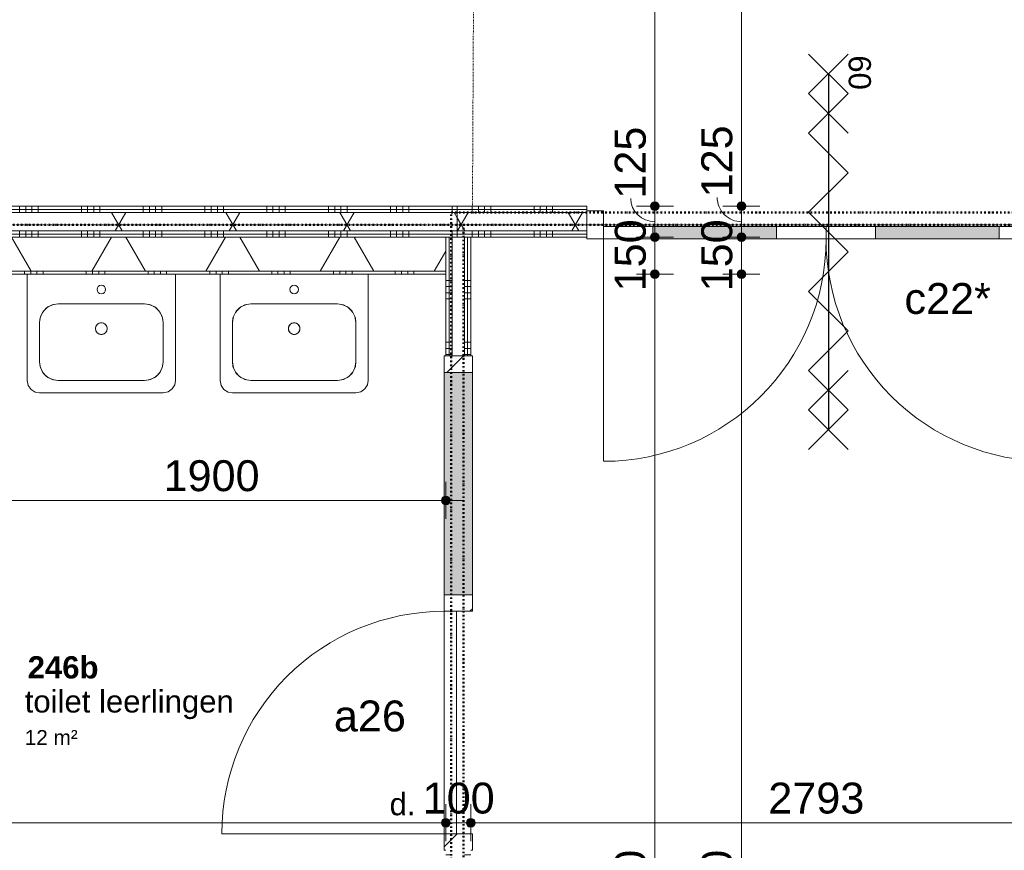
# Model space of a CAD drawing. Header units: millimetres. Extents: x 23061 to 67652, y 24168 to 59318.
# Tile 19 of 35: x 45797 to 49780, y 29869 to 33230. Entities that reach past the tile are written whole.
import ezdxf

# ---------------------------------------------------------------- set-up
doc = ezdxf.new("R2010")
doc.units = ezdxf.units.MM
for name, pattern in [('Dash', [6.35, 3.175, -3.175]), ('Dash dot', [15.875, 6.35, -4.7625, 0, -4.7625]), ('stramien', [22.225, 12.7, -3.175, 3.175, -3.175])]:
    doc.linetypes.add(name, pattern=pattern)
doc.layers.add('00_Algemeen', color=7, linetype='Continuous', lineweight=9, true_color=0x00a600)
for name, color, linetype, lineweight in [('00_Algemeen-50', 7, 'Continuous', 9), ('22_Metselwerk', 7, 'Continuous', 18), ('30_Kozijnen-ramen-deuren', 7, 'Continuous', 9)]:
    doc.layers.add(name, color=color, linetype=linetype, lineweight=lineweight)
doc.styles.add('Arial_1', font='arial.ttf', dxfattribs={"height": 125})
doc.styles.add('Arial_6', font='arial.ttf', dxfattribs={"height": 90})
doc.styles.add('Arial_7', font='arial.ttf', dxfattribs={"height": 60})
doc.styles.add('Arial_B_1', font='arialbd.ttf', dxfattribs={"height": 90})
doc.dimstyles.new('00_AEE_maatvoering_2_5mm', dxfattribs={"dimscale": 304.8, "dimtxt": 127.532425, "dimasz": 0.459318, "dimexe": 0.246063, "dimexo": 0.0625, "dimgap": 0, "dimtad": 1, "dimdec": 0, "dimzin": 0, "dimdsep": 46, "dimtxsty": 'Arial_1', "dimblk1": 'DOTSMALL', "dimblk2": 'DOTSMALL', "dimsah": 1, "dimcen": 0.09, "dimdle": 0.246063, "dimazin": 0, "dimtfac": 1, "dimtdec": 4, "dimtix": 1, "dimtmove": 0, "dimatfit": 3, "dimfxl": 0.246063, "dimfxlon": 1, "dimtvp": 1, "dimtolj": 1, "dimtzin": 0, "dimarcsym": 2})
doc.dimstyles.new('00_AEE_maatvoering_2_5mm_1', dxfattribs={"dimscale": 304.8, "dimtxt": 127.532425, "dimasz": 0.459318, "dimexe": 0.246063, "dimexo": 0.0625, "dimgap": 0, "dimtad": 1, "dimdec": 0, "dimzin": 0, "dimdsep": 46, "dimtxsty": 'Arial_1', "dimblk1": 'DOTSMALL', "dimblk2": 'DOTSMALL', "dimsah": 1, "dimcen": 0.09, "dimdle": 0.246063, "dimazin": 0, "dimtfac": 1, "dimtdec": 4, "dimtix": 1, "dimtmove": 1, "dimatfit": 3, "dimfxl": 0.246063, "dimfxlon": 1, "dimtvp": 1, "dimtolj": 1, "dimtzin": 0, "dimarcsym": 2})
pattern_1 = [(180, (47621.22, 29850), (4e-13, -250), []), (180, (47621.22, 29875), (4e-13, -250), []), (180, (47621.22, 29900), (4e-13, -250), []), (180, (47621.22, 29925), (4e-13, -250), [])]
pattern_2 = [(270, (48952.47, 32475), (250, 9e-13), []), (270, (48927.47, 32475), (250, 9e-13), []), (270, (48902.47, 32475), (250, 9e-13), []), (270, (48877.47, 32475), (250, 9e-13), [])]
pattern_3 = [(60, (28876.22, 0), (-346.41, 200), []), (120, (28876.22, 0), (-346.41, -200), [])]
pattern_4 = [(315, (-30386, 18695), (106.066, 106.066), [])]
pattern_5 = [(270, (43621.22, 32475), (250, -9e-13), []), (270, (43596.22, 32475), (250, -9e-13), []), (270, (43571.22, 32475), (250, -9e-13), []), (270, (43546.22, 32475), (250, -9e-13), [])]

# ---------------------------------------------------------------- blocks, each defined once
blk = doc.blocks.new('32_AEE_VO_FIX_Binnendeuren - DD_1800x2300_glasdeuren meranti bw-8448101-02 tweede verdieping - A')
at = {"layer": '30_Kozijnen-ramen-deuren', "true_color": 0xc0c0c0}
h = blk.add_hatch(dxfattribs=at)
h.set_pattern_fill('FP_55', color=9, style=0, pattern_type=2)
h.set_pattern_definition([(225, (20182.5, 32412.5), (106.066, -106.066), [])])
h.paths.add_polyline_path([(-967, 69.5), (-967, -44.5), (-900, -44.5), (-900, 69.5)])
h.paths.add_polyline_path([(900, 69.5), (900, -44.5), (967, -44.5), (967, 69.5)])
at = {"layer": '30_Kozijnen-ramen-deuren', "true_color": 0xbfbfbf}
for points in [[(-200, 69.5), (-700, 69.5), (-700, 19.5), (-200, 19.5)], [(700, 69.5), (200, 69.5), (200, 19.5), (700, 19.5)]]:
    blk.add_hatch(color=9, dxfattribs=at).paths.add_polyline_path(points)
at = {"layer": '30_Kozijnen-ramen-deuren'}
for p, q in [((-900, 69.5), (-967, 69.5)), ((-967, 69.5), (-967, 62.5)), ((-700, 69.5), (-900, 69.5)), ((-900, 69.5), (-900, 19.5)), ((-900, -44.5), (-900, 69.5)), ((-200, 69.5), (-700, 69.5)), ((-700, 19.5), (-700, 69.5)), ((0, 69.5), (-200, 69.5)), ((-200, 69.5), (-200, 19.5)), ((0, 69.5), (200, 69.5)), ((0, 19.5), (0, 69.5)), ((0, 19.5), (0, 69.5)), ((200, 69.5), (700, 69.5)), ((200, 69.5), (200, 19.5)), ((700, 69.5), (900, 69.5)), ((700, 19.5), (700, 69.5)), ((900, 69.5), (900, 19.5)), ((900, 69.5), (900, -44.5)), ((967, 69.5), (900, 69.5)), ((967, 62.5), (967, 69.5)), ((-900, 19.5), (-700, 19.5)), ((-700, 19.5), (-200, 19.5)), ((-200, 19.5), (0, 19.5)), ((200, 19.5), (0, 19.5)), ((700, 19.5), (200, 19.5)), ((900, 19.5), (700, 19.5)), ((-967, -44.5), (-900, -44.5)), ((900, -44.5), (967, -44.5))]:
    blk.add_line(p, q, dxfattribs=at)
blk = doc.blocks.new('30_AEE_VO_draairichting - 30_AEE_VO_draairichting-8193140-02 tweede verdieping - A')
at = {"layer": '30_Kozijnen-ramen-deuren'}
blk.add_line((-450, 900), (-450, 0), dxfattribs=at)
blk.add_arc((-450, 0), 900, 360, 90, dxfattribs=at)
blk = doc.blocks.new('30_AEE_VO_draairichting - 30_AEE_VO_draairichting-8193168-02 tweede verdieping - A')
at = {"layer": '30_Kozijnen-ramen-deuren'}
blk.add_line((-450, -900), (-450, 0), dxfattribs=at)
blk.add_arc((-450, 0), 900, 270, 0, dxfattribs=at)
blk = doc.blocks.new('1876_3 _AEE_wasbak groot - 1876_3 _AEE_wasbak groot-5031332-02 tweede verdieping - A')
at = {"layer": '30_Kozijnen-ramen-deuren'}
for p, q in [((-299.9, 0), (-299.9, -430)), ((299.9, -430), (299.9, 0)), ((-175, -120), (175, -120)), ((-250, -355), (-250, -195)), ((250, -195), (250, -355)), ((175, -430), (-175, -430)), ((-250, -479.9), (250, -479.9))]:
    blk.add_line(p, q, dxfattribs=at)
at = {"layer": '30_Kozijnen-ramen-deuren', "flags": 128}
for points in [[(-250, -195), (-245.9, -170.6), (-234.1, -148.8), (-215.8, -132.1), (-193, -122.2), (-175, -120)], [(-175, -120), (-199.4, -124.1), (-221.2, -135.9), (-237.9, -154.2), (-247.8, -177), (-250, -195)], [(175, -120), (199.4, -124.1), (221.2, -135.9), (237.9, -154.2), (247.8, -177), (250, -195)], [(250, -195), (245.9, -170.6), (234.1, -148.8), (215.8, -132.1), (193, -122.2), (175, -120)], [(-175, -430), (-199.4, -425.9), (-221.2, -414.1), (-237.9, -395.8), (-247.8, -373), (-250, -355)], [(-250, -355), (-245.9, -379.4), (-234.1, -401.2), (-215.8, -417.9), (-193, -427.8), (-175, -430)], [(250, -355), (245.9, -379.4), (234.1, -401.2), (215.8, -417.9), (193, -427.8), (175, -430)], [(175, -430), (199.4, -425.9), (221.2, -414.1), (237.9, -395.8), (247.8, -373), (250, -355)], [(-299.9, -430), (-295.8, -449.8), (-284.3, -466.3), (-267.1, -476.9), (-250, -479.9)], [(250, -479.9), (269.8, -475.8), (286.3, -464.3), (296.9, -447.1), (299.9, -430)]]:
    blk.add_lwpolyline(points, dxfattribs=at)
at = {"layer": '30_Kozijnen-ramen-deuren'}
for centre, radius, start, end in [((0, -62), 17.5, 360, 180), ((0, -62), 17.5, 180, 360), ((0, -220), 23.5, 0, 180), ((0, -220), 23.5, 109.3655, 142.3157), ((0, -220), 23.5, 72.833, 107.167), ((0, -220), 23.5, 37.6843, 70.6345), ((0, -220), 23.5, 145.4331, 180), ((0, -220), 23.5, 180, 360), ((0, -220), 23.5, 180, 214.5669), ((0, -220), 23.5, 217.6843, 250.6345), ((0, -220), 23.5, 289.3655, 322.3157), ((0, -220), 23.5, 360, 34.5669), ((0, -220), 23.5, 325.4331, 360), ((0, -220), 23.5, 252.833, 287.167)]:
    blk.add_arc(centre, radius, start, end, dxfattribs=at)
blk = doc.blocks.new('32_AEE_VO_FIX_Binnendeuren - D_1800x2300_Deur_zijlicht rechts 900 meranti-8435094-02 tweede verdieping - A')
at = {"layer": '30_Kozijnen-ramen-deuren', "true_color": 0xc0c0c0}
h = blk.add_hatch(dxfattribs=at)
h.set_pattern_fill('FP_153', color=9, style=0, pattern_type=2)
h.set_pattern_definition(pattern_4)
h.paths.add_polyline_path([(-517, -25), (-517, -57), (-450, -57), (-450, 57), (-517, 57), (-517, 25)])
h.paths.add_polyline_path([(1417, 57), (1417, -57), (1484, -57), (1484, 57)])
h = blk.add_hatch(dxfattribs=at)
h.set_pattern_fill('FP_153', color=9, style=0, pattern_type=2)
h.set_pattern_definition(pattern_4)
h.paths.add_polyline_path([(450, -57), (517, -57), (517, 57), (450, 57)])
at = {"layer": '30_Kozijnen-ramen-deuren', "true_color": 0xc5c7c4}
blk.add_hatch(color=9, dxfattribs=at).paths.add_polyline_path([(517, 7), (517, -57), (1417, -57), (1417, 57), (517, 57)])
at = {"layer": '30_Kozijnen-ramen-deuren'}
for p, q in [((-450, 57), (-517, 57)), ((-517, 57), (-517, 50)), ((450, 57), (-450, 57)), ((-450, 57), (-450, 7)), ((-450, -57), (-450, 57)), ((450, 7), (450, 57)), ((517, 57), (450, 57)), ((450, 57), (450, -57)), ((1417, 57), (517, 57)), ((517, -57), (517, 57)), ((1417, 57), (1417, -57)), ((1484, 57), (1417, 57)), ((1484, 50), (1484, 57)), ((-450, 7), (450, 7)), ((-517, -50), (-517, -57)), ((-517, -57), (-450, -57)), ((450, -57), (517, -57)), ((517, -57), (1417, -57)), ((1417, -57), (1484, -57)), ((1484, -57), (1484, -50))]:
    blk.add_line(p, q, dxfattribs=at)
blk = doc.blocks.new('DIMBLOCK125-02 tweede verdieping - A')
at = {"layer": '00_Algemeen-50', "transparency": 16777216}
h = blk.add_hatch(color=256, dxfattribs=at)
edge = h.paths.add_edge_path()
edge.add_arc((42411.2, 29980.7), 17.5, 0, 360)
h = blk.add_hatch(color=256, dxfattribs=at)
edge = h.paths.add_edge_path()
edge.add_arc((47521.2, 29980.7), 17.5, 0, 360)
for p, q in [((42411.2, 29980.7), (42411.2, 30055.7)), ((47521.2, 29980.7), (47521.2, 30055.7)), ((42411.2, 29980.7), (47521.2, 29980.7)), ((42411.2, 29980.7), (42411.2, 29905.7)), ((47521.2, 29980.7), (47521.2, 29905.7))]:
    blk.add_line(p, q, dxfattribs=at)
for centre in [(42411.2, 29980.7), (47521.2, 29980.7)]:
    blk.add_circle(centre, 17.5, dxfattribs=at)
at = {"layer": '00_Algemeen-50', "color": 0, "transparency": 16777216, "insert": (44773.9, 30142.9), "char_height": 125, "width": 461.471, "attachment_point": 1, "line_spacing_factor": 0.941778, "style": 'Arial_1'}
blk.add_mtext('5110', dxfattribs=at)
blk = doc.blocks.new('_DotSmall')
at = {"color": 0, "linetype": 'ByBlock', "const_width": 0.5}
blk.add_lwpolyline([(-0.0625, 0, 1), (0.0625, 0, 1)], format="xyb", close=True, dxfattribs=at)
blk = doc.blocks.new('DIMBLOCK126-02 tweede verdieping - A')
at = {"layer": '00_Algemeen-50', "transparency": 16777216}
h = blk.add_hatch(color=256, dxfattribs=at)
edge = h.paths.add_edge_path()
edge.add_arc((47521.2, 29980.7), 17.5, 0, 360)
h = blk.add_hatch(color=256, dxfattribs=at)
edge = h.paths.add_edge_path()
edge.add_arc((47621.2, 29980.7), 17.5, 0, 360)
for p, q in [((47521.2, 29980.7), (47521.2, 30055.7)), ((47621.2, 29980.7), (47621.2, 30055.7)), ((47521.2, 29980.7), (47621.2, 29980.7)), ((47521.2, 29980.7), (47521.2, 29905.7)), ((47621.2, 29980.7), (47621.2, 29905.7))]:
    blk.add_line(p, q, dxfattribs=at)
for centre in [(47521.2, 29980.7), (47621.2, 29980.7)]:
    blk.add_circle(centre, 17.5, dxfattribs=at)
at = {"layer": '00_Algemeen-50', "color": 0, "transparency": 16777216, "insert": (47427, 30142.9), "char_height": 125, "width": 346.103, "attachment_point": 1, "line_spacing_factor": 0.941778, "style": 'Arial_1'}
blk.add_mtext('100', dxfattribs=at)
blk = doc.blocks.new('DIMBLOCK127-02 tweede verdieping - A')
at = {"layer": '00_Algemeen-50', "transparency": 16777216}
h = blk.add_hatch(color=256, dxfattribs=at)
edge = h.paths.add_edge_path()
edge.add_arc((47621.2, 29980.7), 17.5, 0, 360)
h = blk.add_hatch(color=256, dxfattribs=at)
edge = h.paths.add_edge_path()
edge.add_arc((50413.7, 29980.7), 17.5, 0, 360)
for p, q in [((47621.2, 29980.7), (47621.2, 30055.7)), ((50413.7, 29980.7), (50413.7, 30055.7)), ((47621.2, 29980.7), (50413.7, 29980.7)), ((47621.2, 29980.7), (47621.2, 29905.7)), ((50413.7, 29980.7), (50413.7, 29905.7))]:
    blk.add_line(p, q, dxfattribs=at)
for centre in [(47621.2, 29980.7), (50413.7, 29980.7)]:
    blk.add_circle(centre, 17.5, dxfattribs=at)
at = {"layer": '00_Algemeen-50', "color": 0, "transparency": 16777216, "insert": (48825.2, 30142.9), "char_height": 125, "width": 461.471, "attachment_point": 1, "line_spacing_factor": 0.941778, "style": 'Arial_1'}
blk.add_mtext('2793', dxfattribs=at)
blk = doc.blocks.new('DIMBLOCK135-02 tweede verdieping - A')
at = {"layer": '00_Algemeen-50', "transparency": 16777216}
h = blk.add_hatch(color=256, dxfattribs=at)
edge = h.paths.add_edge_path()
edge.add_arc((45621.2, 31285), 17.5, 0, 360)
h = blk.add_hatch(color=256, dxfattribs=at)
edge = h.paths.add_edge_path()
edge.add_arc((47521.2, 31285), 17.5, 0, 360)
for p, q in [((45621.2, 31285), (45621.2, 31360)), ((47521.2, 31285), (47521.2, 31360)), ((45621.2, 31285), (47596.2, 31285)), ((45621.2, 31285), (45621.2, 31210)), ((47521.2, 31285), (47521.2, 31210))]:
    blk.add_line(p, q, dxfattribs=at)
for centre in [(45621.2, 31285), (47521.2, 31285)]:
    blk.add_circle(centre, 17.5, dxfattribs=at)
at = {"layer": '00_Algemeen-50', "color": 0, "transparency": 16777216, "insert": (46378.9, 31447.3), "char_height": 125, "width": 461.471, "attachment_point": 1, "line_spacing_factor": 0.941778, "style": 'Arial_1'}
blk.add_mtext('1900', dxfattribs=at)
blk = doc.blocks.new('DIMBLOCK155-02 tweede verdieping - A')
at = {"layer": '00_Algemeen-50', "transparency": 16777216}
h = blk.add_hatch(color=256, dxfattribs=at)
edge = h.paths.add_edge_path()
edge.add_arc((48366.5, 40050), 17.5, 0, 360)
h = blk.add_hatch(color=256, dxfattribs=at)
edge = h.paths.add_edge_path()
edge.add_arc((48366.5, 32475), 17.5, 0, 360)
for p, q in [((48366.5, 40050), (48291.5, 40050)), ((48366.5, 40050), (48366.5, 32475)), ((48366.5, 40050), (48441.5, 40050)), ((48366.5, 32475), (48291.5, 32475)), ((48366.5, 32475), (48441.5, 32475))]:
    blk.add_line(p, q, dxfattribs=at)
for centre in [(48366.5, 40050), (48366.5, 32475)]:
    blk.add_circle(centre, 17.5, dxfattribs=at)
at = {"layer": '00_Algemeen-50', "color": 0, "transparency": 16777216, "insert": (48204.2, 36070.2), "char_height": 125, "width": 461.471, "attachment_point": 1, "rotation": 90, "line_spacing_factor": 0.941778, "style": 'Arial_1'}
blk.add_mtext('7575', dxfattribs=at)
blk = doc.blocks.new('DIMBLOCK156-02 tweede verdieping - A')
at = {"layer": '00_Algemeen-50', "transparency": 16777216}
h = blk.add_hatch(color=256, dxfattribs=at)
edge = h.paths.add_edge_path()
edge.add_arc((48366.5, 32475), 17.5, 0, 360)
h = blk.add_hatch(color=256, dxfattribs=at)
edge = h.paths.add_edge_path()
edge.add_arc((48366.5, 32350), 17.5, 0, 360)
for p, q in [((48366.5, 32475), (48291.5, 32475)), ((48366.5, 32475), (48366.5, 32350)), ((48366.5, 32475), (48441.5, 32475)), ((48366.5, 32350), (48291.5, 32350)), ((48366.5, 32350), (48441.5, 32350))]:
    blk.add_line(p, q, dxfattribs=at)
for centre in [(48366.5, 32475), (48366.5, 32350)]:
    blk.add_circle(centre, 17.5, dxfattribs=at)
blk.add_ellipse((48366.5, 32505.8), major_axis=(-98.1, 0), ratio=0.951253, start_param=0, end_param=1.570796, dxfattribs=at)
at = {"layer": '00_Algemeen-50', "color": 0, "transparency": 16777216, "insert": (48204.2, 32505.8), "char_height": 125, "width": 346.103, "attachment_point": 1, "rotation": 90, "line_spacing_factor": 0.941778, "style": 'Arial_1'}
blk.add_mtext('125', dxfattribs=at)
blk = doc.blocks.new('DIMBLOCK157-02 tweede verdieping - A')
at = {"layer": '00_Algemeen-50', "transparency": 16777216}
h = blk.add_hatch(color=256, dxfattribs=at)
edge = h.paths.add_edge_path()
edge.add_arc((48366.5, 32350), 17.5, 0, 360)
h = blk.add_hatch(color=256, dxfattribs=at)
edge = h.paths.add_edge_path()
edge.add_arc((48366.5, 32200), 17.5, 0, 360)
for p, q in [((48366.5, 32350), (48291.5, 32350)), ((48366.5, 32350), (48366.5, 32200)), ((48366.5, 32350), (48441.5, 32350)), ((48366.5, 32200), (48291.5, 32200)), ((48366.5, 32200), (48441.5, 32200))]:
    blk.add_line(p, q, dxfattribs=at)
for centre in [(48366.5, 32350), (48366.5, 32200)]:
    blk.add_circle(centre, 17.5, dxfattribs=at)
at = {"layer": '00_Algemeen-50', "color": 0, "transparency": 16777216, "insert": (48204.2, 32130.8), "char_height": 125, "width": 346.103, "attachment_point": 1, "rotation": 90, "line_spacing_factor": 0.941778, "style": 'Arial_1'}
blk.add_mtext('150', dxfattribs=at)
blk = doc.blocks.new('DIMBLOCK158-02 tweede verdieping - A')
at = {"layer": '00_Algemeen-50', "transparency": 16777216}
h = blk.add_hatch(color=256, dxfattribs=at)
edge = h.paths.add_edge_path()
edge.add_arc((48366.5, 32200), 17.5, 0, 360)
h = blk.add_hatch(color=256, dxfattribs=at)
edge = h.paths.add_edge_path()
edge.add_arc((48366.5, 27150), 17.5, 0, 360)
for p, q in [((48366.5, 32200), (48291.5, 32200)), ((48366.5, 32200), (48366.5, 27150)), ((48366.5, 32200), (48441.5, 32200)), ((48366.5, 27150), (48291.5, 27150)), ((48366.5, 27150), (48441.5, 27150))]:
    blk.add_line(p, q, dxfattribs=at)
for centre in [(48366.5, 32200), (48366.5, 27150)]:
    blk.add_circle(centre, 17.5, dxfattribs=at)
at = {"layer": '00_Algemeen-50', "color": 0, "transparency": 16777216, "insert": (48204.2, 29482.7), "char_height": 125, "width": 461.471, "attachment_point": 1, "rotation": 90, "line_spacing_factor": 0.941778, "style": 'Arial_1'}
blk.add_mtext('5050', dxfattribs=at)
blk = doc.blocks.new('DIMBLOCK162-02 tweede verdieping - A')
at = {"layer": '00_Algemeen-50', "transparency": 16777216}
h = blk.add_hatch(color=256, dxfattribs=at)
edge = h.paths.add_edge_path()
edge.add_arc((48716.5, 32200), 17.5, 0, 360)
h = blk.add_hatch(color=256, dxfattribs=at)
edge = h.paths.add_edge_path()
edge.add_arc((48716.5, 27150), 17.5, 0, 360)
for p, q in [((48716.5, 32200), (48641.5, 32200)), ((48716.5, 27150), (48716.5, 32200)), ((48716.5, 32200), (48791.5, 32200)), ((48716.5, 27150), (48641.5, 27150)), ((48716.5, 27150), (48791.5, 27150))]:
    blk.add_line(p, q, dxfattribs=at)
for centre in [(48716.5, 32200), (48716.5, 27150)]:
    blk.add_circle(centre, 17.5, dxfattribs=at)
at = {"layer": '00_Algemeen-50', "color": 0, "transparency": 16777216, "insert": (48554.2, 29482.7), "char_height": 125, "width": 461.471, "attachment_point": 1, "rotation": 90, "line_spacing_factor": 0.941778, "style": 'Arial_1'}
blk.add_mtext('5050', dxfattribs=at)
blk = doc.blocks.new('DIMBLOCK163-02 tweede verdieping - A')
at = {"layer": '00_Algemeen-50', "transparency": 16777216}
h = blk.add_hatch(color=256, dxfattribs=at)
edge = h.paths.add_edge_path()
edge.add_arc((48716.5, 32350), 17.5, 0, 360)
h = blk.add_hatch(color=256, dxfattribs=at)
edge = h.paths.add_edge_path()
edge.add_arc((48716.5, 32200), 17.5, 0, 360)
for p, q in [((48716.5, 32350), (48641.5, 32350)), ((48716.5, 32200), (48716.5, 32350)), ((48716.5, 32350), (48791.5, 32350)), ((48716.5, 32200), (48641.5, 32200)), ((48716.5, 32200), (48791.5, 32200))]:
    blk.add_line(p, q, dxfattribs=at)
for centre in [(48716.5, 32350), (48716.5, 32200)]:
    blk.add_circle(centre, 17.5, dxfattribs=at)
at = {"layer": '00_Algemeen-50', "color": 0, "transparency": 16777216, "insert": (48554.2, 32130.8), "char_height": 125, "width": 346.103, "attachment_point": 1, "rotation": 90, "line_spacing_factor": 0.941778, "style": 'Arial_1'}
blk.add_mtext('150', dxfattribs=at)
blk = doc.blocks.new('DIMBLOCK164-02 tweede verdieping - A')
at = {"layer": '00_Algemeen-50', "transparency": 16777216}
h = blk.add_hatch(color=256, dxfattribs=at)
edge = h.paths.add_edge_path()
edge.add_arc((48716.5, 32475), 17.5, 0, 360)
h = blk.add_hatch(color=256, dxfattribs=at)
edge = h.paths.add_edge_path()
edge.add_arc((48716.5, 32350), 17.5, 0, 360)
for p, q in [((48716.5, 32475), (48641.5, 32475)), ((48716.5, 32350), (48716.5, 32475)), ((48716.5, 32475), (48791.5, 32475)), ((48716.5, 32350), (48641.5, 32350)), ((48716.5, 32350), (48791.5, 32350))]:
    blk.add_line(p, q, dxfattribs=at)
for centre in [(48716.5, 32475), (48716.5, 32350)]:
    blk.add_circle(centre, 17.5, dxfattribs=at)
blk.add_ellipse((48716.5, 32511), major_axis=(0, 98.5), ratio=0.995475, start_param=1.570796, end_param=3.141593, dxfattribs=at)
at = {"layer": '00_Algemeen-50', "color": 0, "transparency": 16777216, "insert": (48554.2, 32511), "char_height": 125, "width": 346.103, "attachment_point": 1, "rotation": 90, "line_spacing_factor": 0.941778, "style": 'Arial_1'}
blk.add_mtext('125', dxfattribs=at)
blk = doc.blocks.new('DIMBLOCK165-02 tweede verdieping - A')
at = {"layer": '00_Algemeen-50', "transparency": 16777216}
h = blk.add_hatch(color=256, dxfattribs=at)
edge = h.paths.add_edge_path()
edge.add_arc((48716.5, 37800), 17.5, 0, 360)
h = blk.add_hatch(color=256, dxfattribs=at)
edge = h.paths.add_edge_path()
edge.add_arc((48716.5, 32475), 17.5, 0, 360)
for p, q in [((48716.5, 37800), (48641.5, 37800)), ((48716.5, 32475), (48716.5, 37800)), ((48716.5, 37800), (48791.5, 37800)), ((48716.5, 32475), (48641.5, 32475)), ((48716.5, 32475), (48791.5, 32475))]:
    blk.add_line(p, q, dxfattribs=at)
for centre in [(48716.5, 37800), (48716.5, 32475)]:
    blk.add_circle(centre, 17.5, dxfattribs=at)
at = {"layer": '00_Algemeen-50', "color": 0, "transparency": 16777216, "insert": (48554.2, 34945.2), "char_height": 125, "width": 461.471, "attachment_point": 1, "rotation": 90, "line_spacing_factor": 0.941778, "style": 'Arial_1'}
blk.add_mtext('5325', dxfattribs=at)

msp = doc.modelspace()

# ---------------------------------------------------------------- hatches: boundary and pattern name
at = {"layer": '22_Metselwerk', "lineweight": 9}
h = msp.add_hatch(dxfattribs=at)
h.set_pattern_fill('FP_158', color=256, angle=-270, style=0, pattern_type=2)
h.set_pattern_definition(pattern_5)
h.paths.add_polyline_path([(47250.7, 32462.5), (47566.2, 32462.5), (47566.2, 32475), (41681.6, 32475), (41681.6, 32462.5), (46672.8, 32462.5)])
h.paths.add_polyline_path([(40315.5, 32462.5), (40647.6, 32462.5), (40647.6, 32475), (39876.2, 32475), (39876.2, 32462.5)])
h = msp.add_hatch(dxfattribs=at)
h.set_pattern_fill('FP_158', color=256, angle=-270, style=0, pattern_type=2)
h.set_pattern_definition(pattern_5)
h.paths.add_polyline_path([(47250.7, 32450), (47566.2, 32450), (47566.2, 32462.5), (41681.6, 32462.5), (41681.6, 32450), (46672.8, 32450)])
h.paths.add_polyline_path([(40647.6, 32450), (40647.6, 32462.5), (39876.2, 32462.5), (39876.2, 32450), (40315.5, 32450)])
h = msp.add_hatch(dxfattribs=at)
h.set_pattern_fill('FP_79', color=256, angle=-270, style=0, pattern_type=2)
h.set_pattern_definition(pattern_2)
h.paths.add_polyline_path([(50025.7, 32462.5), (50373.7, 32462.5), (50373.7, 32475), (50025.7, 32475)])
h.paths.add_polyline_path([(50413.7, 32462.5), (50426.2, 32462.5), (50426.2, 32475), (50413.7, 32475)])
h.paths.add_polyline_path([(47566.2, 32462.5), (48091.7, 32462.5), (48091.7, 32475), (47566.2, 32475)])
h = msp.add_hatch(dxfattribs=at)
h.set_pattern_fill('FP_79', color=256, angle=-270, style=0, pattern_type=2)
h.set_pattern_definition(pattern_2)
h.paths.add_polyline_path([(50438.7, 32450), (50438.7, 32462.5), (50413.7, 32462.5), (50413.7, 32450), (50429.4, 32450)])
h.paths.add_polyline_path([(50025.7, 32450), (50383.7, 32450), (50383.7, 32462.5), (50025.7, 32462.5)])
h.paths.add_polyline_path([(48091.7, 32450), (48091.7, 32462.5), (47566.2, 32462.5), (47566.2, 32450)])
h = msp.add_hatch(dxfattribs=at)
h.set_pattern_fill('FP_20', color=256, angle=60, style=0, pattern_type=2)
h.set_pattern_definition(pattern_3)
h.paths.add_polyline_path([(47250.7, 32375), (47566.2, 32375), (47566.2, 32450), (41681.6, 32450), (41681.6, 32375), (46672.8, 32375)])
h.paths.add_polyline_path([(40315.5, 32375), (40647.6, 32375), (40647.6, 32450), (39876.2, 32450), (39876.2, 32375)])
h = msp.add_hatch(dxfattribs=at)
h.set_pattern_fill('FP_11', color=256, angle=60, style=0, pattern_type=2)
h.set_pattern_definition(pattern_3)
h.paths.add_polyline_path([(50025.7, 32375), (50513.7, 32375), (50513.7, 32450), (50025.7, 32450)])
h.paths.add_polyline_path([(47566.2, 32375), (48091.7, 32375), (48091.7, 32450), (47566.2, 32450)])
h = msp.add_hatch(dxfattribs=at)
h.set_pattern_fill('FP_158', color=256, angle=-270, style=0, pattern_type=2)
h.set_pattern_definition(pattern_5)
h.paths.add_polyline_path([(47566.2, 32362.5), (47566.2, 32375), (41681.6, 32375), (41681.6, 32362.5), (47250.7, 32362.5)])
h.paths.add_polyline_path([(40315.5, 32362.5), (40647.6, 32362.5), (40647.6, 32375), (39876.2, 32375), (39876.2, 32362.5)])
h = msp.add_hatch(dxfattribs=at)
h.set_pattern_fill('FP_158', color=256, angle=-270, style=0, pattern_type=2)
h.set_pattern_definition(pattern_5)
h.paths.add_polyline_path([(47566.2, 32350), (47566.2, 32362.5), (41681.6, 32362.5), (41681.6, 32350), (47250.7, 32350)])
h.paths.add_polyline_path([(40647.6, 32350), (40647.6, 32362.5), (39876.2, 32362.5), (39876.2, 32350), (40315.5, 32350)])
h = msp.add_hatch(dxfattribs=at)
h.set_pattern_fill('FP_20', color=256, angle=60, style=0, pattern_type=2)
h.set_pattern_definition(pattern_3)
h.paths.add_polyline_path([(47521.2, 32212), (47521.2, 32350), (42411.2, 32350), (42411.2, 32212), (47250.7, 32212)])
h = msp.add_hatch(dxfattribs=at)
h.set_pattern_fill('FP_29', color=256, angle=90, style=0, pattern_type=2)
h.set_pattern_definition(pattern_1)
h.paths.add_polyline_path([(47533.7, 27150), (47533.7, 27630), (47521.2, 27630), (47521.2, 27150)])
h.paths.add_polyline_path([(47533.7, 29631), (47533.7, 29715), (47521.2, 29715), (47521.2, 29631)])
h.paths.add_polyline_path([(47521.2, 29785), (47533.7, 29785), (47533.7, 29869), (47521.2, 29869), (47521.2, 29800)])
h.paths.add_polyline_path([(47533.7, 31870), (47533.7, 32350), (47521.2, 32350), (47521.2, 31870)])
h = msp.add_hatch(dxfattribs=at)
h.set_pattern_fill('FP_29', color=256, angle=90, style=0, pattern_type=2)
h.set_pattern_definition(pattern_1)
h.paths.add_polyline_path([(47546.2, 27150), (47546.2, 27630), (47533.7, 27630), (47533.7, 27150)])
h.paths.add_polyline_path([(47546.2, 29631), (47546.2, 29715), (47533.7, 29715), (47533.7, 29631)])
h.paths.add_polyline_path([(47546.2, 29785), (47546.2, 29869), (47533.7, 29869), (47533.7, 29785)])
h.paths.add_polyline_path([(47546.2, 31870), (47546.2, 32350), (47533.7, 32350), (47533.7, 31870)])
h = msp.add_hatch(dxfattribs=at)
h.set_pattern_fill('FP_79', color=256, angle=-270, style=0, pattern_type=2)
h.set_pattern_definition(pattern_2)
h.paths.add_polyline_path([(50426.2, 32362.5), (50438.7, 32362.5), (50438.7, 32375), (50025.7, 32375), (50025.7, 32362.5), (50140.4, 32362.5)])
h.paths.add_polyline_path([(50526.2, 32362.5), (50526.2, 32375), (50513.7, 32375), (50513.7, 32362.5)])
h.paths.add_polyline_path([(48091.7, 32362.5), (48091.7, 32375), (47566.2, 32375), (47566.2, 32362.5)])
h = msp.add_hatch(dxfattribs=at)
h.set_pattern_fill('FP_79', color=256, angle=-270, style=0, pattern_type=2)
h.set_pattern_definition(pattern_2)
h.paths.add_polyline_path([(50538.7, 32350), (50538.7, 32362.5), (50526.2, 32362.5), (50526.2, 32350)])
h.paths.add_polyline_path([(50025.7, 32350), (50426.2, 32350), (50426.2, 32362.5), (50025.7, 32362.5)])
h.paths.add_polyline_path([(48091.7, 32350), (48091.7, 32362.5), (47566.2, 32362.5), (47566.2, 32350)])
h = msp.add_hatch(dxfattribs=at)
h.set_pattern_fill('FP_29', color=256, angle=90, style=0, pattern_type=2)
h.set_pattern_definition(pattern_1)
h.paths.add_polyline_path([(47608.7, 27150), (47608.7, 27630), (47596.2, 27630), (47596.2, 27150)])
h.paths.add_polyline_path([(47596.2, 29631), (47608.7, 29631), (47608.7, 29869), (47596.2, 29869)])
h.paths.add_polyline_path([(47608.7, 31870), (47608.7, 32350), (47596.2, 32350), (47596.2, 31870)])
h = msp.add_hatch(dxfattribs=at)
h.set_pattern_fill('FP_29', color=256, angle=90, style=0, pattern_type=2)
h.set_pattern_definition(pattern_1)
h.paths.add_polyline_path([(47608.7, 27150), (47621.2, 27150), (47621.2, 27630), (47608.7, 27630)])
h.paths.add_polyline_path([(47621.2, 29631), (47621.2, 29869), (47608.7, 29869), (47608.7, 29631)])
h.paths.add_polyline_path([(47621.2, 31870), (47621.2, 32350), (47608.7, 32350), (47608.7, 31870)])
h = msp.add_hatch(dxfattribs=at)
h.set_pattern_fill('FP_90', color=256, angle=90, style=0, pattern_type=2)
h.set_pattern_definition([(90, (45066.22, 32200), (-250, 5e-13), []), (90, (45091.22, 32200), (-250, 5e-13), []), (90, (45116.22, 32200), (-250, 5e-13), []), (90, (45141.22, 32200), (-250, 5e-13), [])])
h.paths.add_polyline_path([(47521.2, 32200), (47521.2, 32212), (45606.2, 32212), (45606.2, 32200), (47250.7, 32200)])
h.paths.add_polyline_path([(45536.2, 32200), (45536.2, 32212), (44536.2, 32212), (44536.2, 32200), (45521.2, 32200)])
h.paths.add_polyline_path([(44451.2, 32200), (44466.2, 32200), (44466.2, 32212), (43466.2, 32212), (43466.2, 32200), (44361, 32200)])
h.paths.add_polyline_path([(43396.2, 32200), (43396.2, 32212), (42411.2, 32212), (42411.2, 32200), (43381.2, 32200)])

# ---------------------------------------------------------------- linework, layer by layer
at = {"layer": '00_Algemeen', "color": 7, "linetype": 'Dash'}
msp.add_line((47628.4, 32475), (47656.2, 38000), dxfattribs=at)
at = {"layer": '00_Algemeen', "color": 96, "lineweight": 25, "true_color": 0x008000}
for p, q in [((48988.4, 32930.7), (49148.4, 33090.7)), ((48988.4, 33090.7), (49148.4, 32930.7)), ((49068.4, 33010.7), (49068.4, 31570.7)), ((48988.4, 32770.7), (49148.4, 32930.7)), ((48988.4, 32930.7), (49148.4, 32770.7)), ((49148.4, 32610.7), (48988.4, 32770.7)), ((48988.4, 32450.7), (49148.4, 32610.7)), ((49148.4, 32290.7), (48988.4, 32450.7)), ((48988.4, 32130.7), (49148.4, 32290.7)), ((49148.4, 31970.7), (48988.4, 32130.7)), ((48988.4, 31810.7), (49148.4, 31970.7)), ((49148.4, 31650.7), (48988.4, 31810.7)), ((48988.4, 31650.7), (49148.4, 31810.7)), ((48988.4, 31490.7), (49148.4, 31650.7)), ((48988.4, 31650.7), (49148.4, 31490.7))]:
    msp.add_line(p, q, dxfattribs=at)
at = {"layer": '00_Algemeen', "color": 5, "linetype": 'Dash dot', "lineweight": 50, "true_color": 0x0000ff}
for p, q in [((47542.2, 27100), (47542.2, 32450)), ((47542.2, 32450), (50533.7, 32450))]:
    msp.add_line(p, q, dxfattribs=at)
at = {"layer": '00_Algemeen', "color": 150, "linetype": 'stramien', "true_color": 0x0080ff}
msp.add_line((67351.6, 32400), (23360.9, 32400), dxfattribs=at)
at = {"layer": '00_Algemeen', "color": 96, "linetype": 'Dash dot', "lineweight": 50, "true_color": 0x008000}
for p, q in [((29076.2, 32400), (50476.2, 32400)), ((47592.2, 32387.5), (47592.2, 27000))]:
    msp.add_line(p, q, dxfattribs=at)
at = {"layer": '22_Metselwerk', "lineweight": 9}
for p, q in [((48091.7, 32475), (39876.2, 32475)), ((48091.7, 32462.5), (41681.6, 32462.5)), ((47566.2, 32475), (47566.2, 32450)), ((48091.7, 32450), (48091.7, 32475)), ((48091.7, 32362.5), (41681.6, 32362.5)), ((41681.6, 32350), (48091.7, 32350)), ((47533.7, 31870), (47533.7, 32350)), ((47566.2, 32350), (47566.2, 32375)), ((47608.7, 31870), (47608.7, 32350)), ((47621.2, 31870), (47621.2, 32350)), ((48091.7, 32350), (48091.7, 32375)), ((45606.2, 32200), (47521.2, 32200)), ((47521.2, 31870), (47521.2, 32212)), ((47521.2, 31870), (47546.2, 31870)), ((47596.2, 31870), (47621.2, 31870))]:
    msp.add_line(p, q, dxfattribs=at)
at = {"layer": '22_Metselwerk'}
for p, q in [((48091.7, 32450), (41681.6, 32450)), ((47566.2, 32450), (47566.2, 32375)), ((48091.7, 32375), (48091.7, 32450)), ((48091.7, 32375), (41681.6, 32375)), ((47521.2, 32350), (42411.2, 32350)), ((47521.2, 32212), (47521.2, 32350)), ((47596.2, 32350), (47546.2, 32350)), ((47546.2, 31870), (47546.2, 32350)), ((47596.2, 31870), (47596.2, 32350)), ((47521.2, 32212), (45606.2, 32212)), ((47546.2, 31870), (47596.2, 31870))]:
    msp.add_line(p, q, dxfattribs=at)

# ---------------------------------------------------------------- block references
at = {"layer": '30_Kozijnen-ramen-deuren'}
for name, p, rotation in [('32_AEE_VO_FIX_Binnendeuren - DD_1800x2300_glasdeuren meranti bw-8448101-02 tweede verdieping - A', (49058.7, 32412.5), 180), ('30_AEE_VO_draairichting - 30_AEE_VO_draairichting-8193140-02 tweede verdieping - A', (49508.7, 32343), 180), ('32_AEE_VO_FIX_Binnendeuren - D_1800x2300_Deur_zijlicht rechts 900 meranti-8435094-02 tweede verdieping - A', (47571.2, 30386), 89.9999999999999), ('30_AEE_VO_draairichting - 30_AEE_VO_draairichting-8193140-02 tweede verdieping - A', (47514.2, 30386), 89.9999999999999)]:
    msp.add_blockref(name, p, dxfattribs=dict(at, rotation=rotation))
for name, p in [('30_AEE_VO_draairichting - 30_AEE_VO_draairichting-8193168-02 tweede verdieping - A', (48608.7, 32343)), ('1876_3 _AEE_wasbak groot - 1876_3 _AEE_wasbak groot-5031332-02 tweede verdieping - A', (46127.1, 32200)), ('1876_3 _AEE_wasbak groot - 1876_3 _AEE_wasbak groot-5031332-02 tweede verdieping - A', (46907.1, 32200))]:
    msp.add_blockref(name, p, dxfattribs=at)

# ---------------------------------------------------------------- texts
at = {"layer": '00_Algemeen', "color": 7, "lineweight": 18, "insert": (49240.3, 33085.9), "char_height": 90, "width": 168.354, "attachment_point": 1, "rotation": 270, "style": 'Arial_6'}
msp.add_mtext('60', dxfattribs=at)
at = {"layer": '00_Algemeen', "color": 7, "attachment_point": 1}
for s, insert, char_height, width, style in [('c22*', (49375.9, 32164.4), 125, 424.894, 'Arial_1'), ('246b', (45829.2, 30654.3), 90, 344.726, 'Arial_B_1'), ('toilet leerlingen', (45817.3, 30516.5), 90, 966.033, 'Arial_6'), ('a26', (47067.9, 30475.1), 125, 348.734, 'Arial_1')]:
    msp.add_mtext(s, dxfattribs=dict(at, insert=insert, char_height=char_height, width=width, style=style))
at = {"layer": '00_Algemeen', "color": 8, "true_color": 0x808080, "insert": (45817.3, 30355.6), "char_height": 60, "width": 276.582, "attachment_point": 1, "style": 'Arial_7'}
msp.add_mtext('12 m²', dxfattribs=at)
at = {"layer": '00_Algemeen', "color": 7, "lineweight": 18, "insert": (47293.2, 30100.9), "char_height": 90, "width": 124.262, "attachment_point": 1, "style": 'Arial_6'}
msp.add_mtext('d.', dxfattribs=at)

# ---------------------------------------------------------------- dimensions: what is measured, and where the dimension line sits
at = {"layer": '00_Algemeen', "color": 7}
for base, p1, p2, override, picture, middle in [((48366.5, 32475), (48441.5, 40050), (48441.5, 32475), {"dimpost": '<>', "dimfxl": 7575}, 'DIMBLOCK155-02 tweede verdieping - A', (48302.9, 36262.5)), ((48716.5, 37800), (48641.5, 32475), (48641.5, 37800), {"dimpost": '<>', "dimfxl": 5325.000001}, 'DIMBLOCK165-02 tweede verdieping - A', (48652.6, 35137.5)), ((48366.5, 32200), (48441.5, 32350), (48291.5, 32200), {"dimpost": '<>', "dimfxl": 212.132034}, 'DIMBLOCK157-02 tweede verdieping - A', (48302.6, 32275)), ((48716.5, 32350), (48641.5, 32200), (48641.5, 32350), {"dimpost": '<>', "dimfxl": 150}, 'DIMBLOCK163-02 tweede verdieping - A', (48652.6, 32275)), ((48366.5, 27150), (48291.5, 32200), (48441.5, 27150), {"dimpost": '<>', "dimfxl": 5052.22723}, 'DIMBLOCK158-02 tweede verdieping - A', (48302.6, 29675)), ((48716.5, 32200), (48791.5, 27150), (48641.5, 32200), {"dimpost": '<>', "dimfxl": 5052.22723}, 'DIMBLOCK162-02 tweede verdieping - A', (48652.6, 29675))]:
    dim = msp.add_linear_dim(base=base, p1=p1, p2=p2, angle=90, dimstyle='00_AEE_maatvoering_2_5mm', override=override, dxfattribs=at)
    dim.commit()
    dim.dimension.update_dxf_attribs({"geometry": picture, "text_midpoint": middle})
for base, p1, p2, picture, middle in [((48366.5, 32350), (48441.5, 32475), (48441.5, 32350), 'DIMBLOCK156-02 tweede verdieping - A', (48287.5, 32678.9)), ((48716.5, 32475), (48641.5, 32350), (48641.5, 32475), 'DIMBLOCK164-02 tweede verdieping - A', (48637.5, 32684.1))]:
    dim = msp.add_linear_dim(base=base, p1=p1, p2=p2, angle=90, dimstyle='00_AEE_maatvoering_2_5mm_1', override={"dimpost": '<>', "dimfxl": 125}, dxfattribs=at)
    dim.commit()
    dim.dimension.update_dxf_attribs({"geometry": picture, "text_midpoint": middle, "dimtype": 160, "text_rotation": 90})
for base, p1, p2, override, picture, middle in [((47521.2, 31285), (45621.2, 31360), (47521.2, 31360), {"dimpost": '<>', "dimfxl": 1900}, 'DIMBLOCK135-02 tweede verdieping - A', (46571.2, 31348.8)), ((47521.2, 29980.7), (42411.2, 30055.7), (47521.2, 30055.7), {"dimpost": '<>', "dimfxl": 5110}, 'DIMBLOCK125-02 tweede verdieping - A', (44966.2, 30044.5)), ((47621.2, 29980.7), (47521.2, 30055.7), (47621.2, 30055.7), {"dimpost": '<>', "dimfxl": 100}, 'DIMBLOCK126-02 tweede verdieping - A', (47571.2, 30044.5)), ((50413.722606, 29980.6675095), (47621.222606, 30055.6675095), (50413.722606, 30055.6675095), {"dimpost": '<>', "dimfxl": 2792.5}, 'DIMBLOCK127-02 tweede verdieping - A', (49017.472606, 30044.5317664))]:
    dim = msp.add_linear_dim(base=base, p1=p1, p2=p2, dimstyle='00_AEE_maatvoering_2_5mm', override=override, dxfattribs=at)
    dim.commit()
    dim.dimension.update_dxf_attribs({"geometry": picture, "text_midpoint": middle})

doc.saveas('drawing.dxf')
